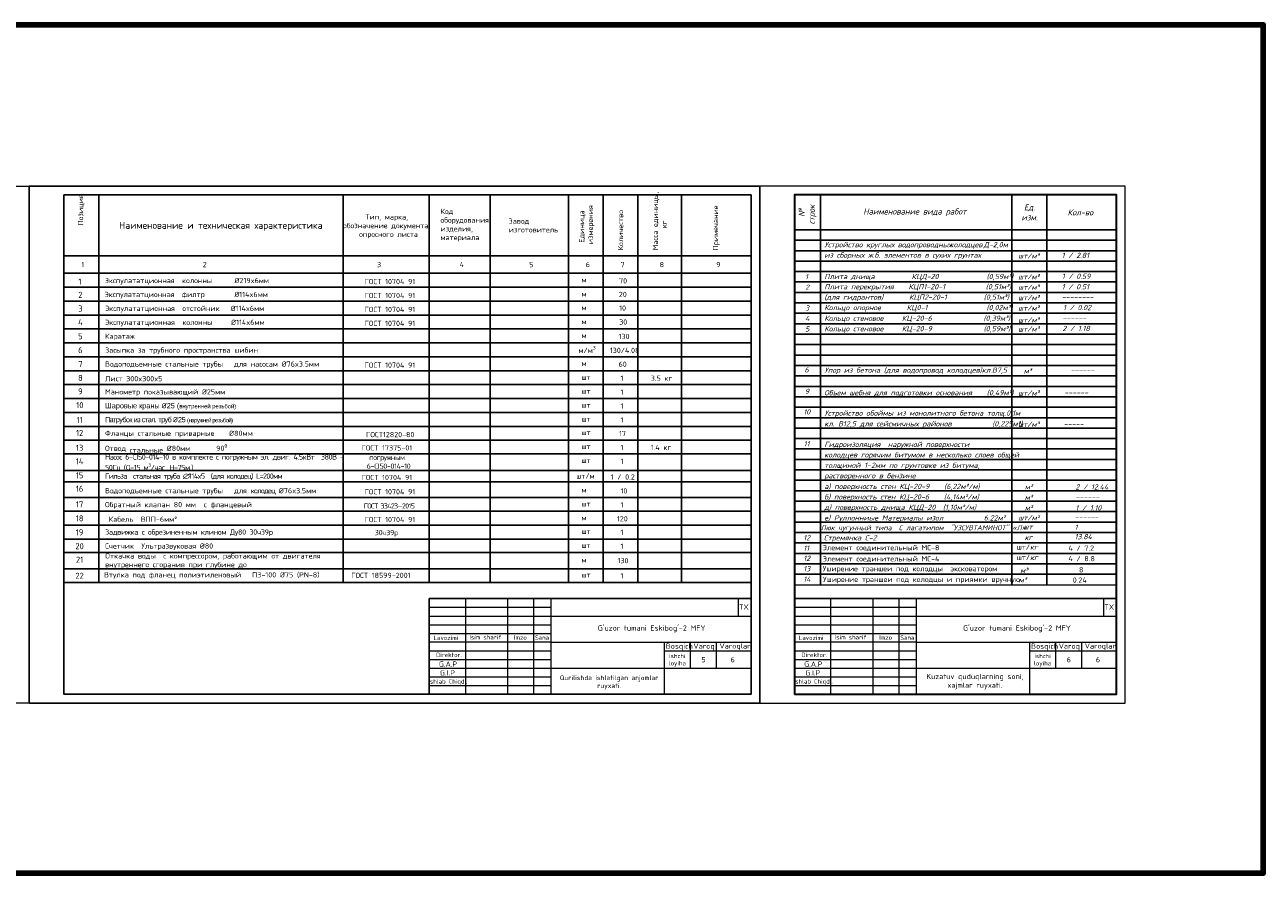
# Model space of a CAD drawing. Header units: millimetres. Extents: x -1722610 to 3896328, y -6858570 to -1329430.
# Tile 50 of 51: x 3113163 to 3184357, y -3495805 to -3447036. Entities that reach past the tile are written whole.
import ezdxf

# ---------------------------------------------------------------- set-up
doc = ezdxf.new("R2010")
doc.units = ezdxf.units.MM
doc.layers.get('0').update_dxf_attribs({"lineweight": 5})
for name, color, linetype in [('(038) Деревья', 7, 'Continuous'), ("navro'z", 7, 'Continuous'), ('SHTAMP', 3, 'Continuous'), ('Усмон 2024', 7, 'Continuous'), ('Формат', 253, 'Continuous')]:
    doc.layers.add(name, color=color, linetype=linetype)
for name, color, linetype, lineweight in [('03', 7, 'Continuous', 30), ('òðè', 7, 'Continuous', 18), ('ЭМ', 3, 'Continuous', 20)]:
    doc.layers.add(name, color=color, linetype=linetype, lineweight=lineweight)
doc.styles.add('!Тимур', font='isocpeur.ttf')
doc.styles.add('ISOCPEUR_1.00', font='isocpeui.ttf')
doc.styles.add('romans', font='isocpeur.ttf')
doc.styles.get("Standard").update_dxf_attribs({"font": 'arial.ttf'})
doc.styles.add('Style-RUSSIAN_1251 I 0.32289', font='isocpeui.ttf')
doc.styles.add('Гост', font='gost2304.shx', dxfattribs={"oblique": 15})
doc.styles.add('НВК_Ш_(3)_И', font='isocpeui.ttf', dxfattribs={"height": 3})
doc.styles.add('СПДС', font='isocpeur.ttf')

# ---------------------------------------------------------------- blocks, each defined once
blk = doc.blocks.new('*U113')
at = {"layer": 'ЭМ', "color": 0, "lineweight": 20, "ltscale": 0.5}
blk.add_lwpolyline([(0, 0), (210, 0), (210, 297), (0, 297)], close=True, dxfattribs=at)
at = {"layer": 'ЭМ', "color": 0, "lineweight": 30, "ltscale": 0.5}
blk.add_lwpolyline([(20, 5), (205, 5), (205, 292), (20, 292)], close=True, dxfattribs=at)
blk = doc.blocks.new('wefewfewf')
at = {"layer": '(038) Деревья', "color": 0, "lineweight": 18, "ltscale": 200}
for p, q in [((2998094, -3441894), (2998094, -3447394)), ((3000517, -3441894), (3000517, -3447394)), ((3002017, -3441894), (3002017, -3447394)), ((3003017, -3441894), (3003017, -3447394)), ((3003017, -3442894), (3014517, -3442894)), ((3003017, -3444394), (2996017, -3444394)), ((3003017, -3444394), (3014517, -3444394)), ((3009517, -3444394), (3009517, -3447394)), ((3009517, -3444894), (3014517, -3444894)), ((3011017, -3444394), (3011017, -3445894)), ((3012517, -3444394), (3012517, -3445894)), ((3003017, -3445894), (3014517, -3445894))]:
    blk.add_line(p, q, dxfattribs=at)
blk.add_lwpolyline([(2996017, -3441894), (3014517, -3441894), (3014517, -3447394), (2996017, -3447394)], close=True, dxfattribs=at)
at = {"color": 0}
blk.add_line((3013780, -3441894), (3013780, -3442894), dxfattribs=at)
at = {"ltscale": 100}
blk.add_line((2996017, -3447394), (3014517, -3447394), dxfattribs=at)
at = {"color": 7}
blk.add_lwpolyline([(2996017, -3441894), (3014517, -3441894), (3014517, -3447394), (2996017, -3447394)], close=True, dxfattribs=at)
at = {"color": 7, "lineweight": 25}
blk.add_lwpolyline([(2996017, -3441894), (3014517, -3441894), (3014517, -3447394), (2996017, -3447394)], close=True, dxfattribs=at)
at = {"layer": '03', "color": 0, "lineweight": 15, "ltscale": 66.666667}
for p, q in [((2996017, -3442394), (3003017, -3442394)), ((2996017, -3442894), (3003017, -3442894)), ((2996017, -3443394), (3003017, -3443394)), ((2996017, -3443894), (3003017, -3443894)), ((2996017, -3444894), (3003017, -3444894)), ((2996017, -3445394), (3003017, -3445394)), ((2996017, -3445894), (3003017, -3445894)), ((2996017, -3446394), (3003017, -3446394)), ((2996017, -3446894), (3003017, -3446894)), ((2996017, -3447394), (3003017, -3447394))]:
    blk.add_line(p, q, dxfattribs=at)
at = {"layer": 'Формат', "color": 7, "lineweight": 25}
blk.add_lwpolyline([(2996017, -3441894), (3014517, -3441894), (3014517, -3447394), (2996017, -3447394)], close=True, dxfattribs=at)
at = {"insert": (3014102, -3442374), "char_height": 300, "width": 773.36, "attachment_point": 5, "style": 'НВК_Ш_(3)_И'}
blk.add_mtext('{\\fISOCPEUR|b0|i0|c204|p34;TX}', dxfattribs=at)
at = {"color": 0, "attachment_point": 1}
for s, insert, char_height, width in [('{\\fISOCPEUR|b0|i0|c0|p34;B\\fISOCPEUR|b0|i0|c204|p34;osqich}', (3009619, -3444473), 300, 11155.21), ('\\pxqc;{\\fISOCPEUR|b0|i0|c204|p34;ishchi loyiha}', (3009525, -3445068), 250, 1502.62), ('{\\fISOCPEUR|b0|i0|c0|p34;Varoq}', (3011204, -3444473), 300, 11155.21), ('{\\fISOCPEUR|b0|i0|c0|p34;Varoqlar}', (3012702, -3444463), 300, 11155.21)]:
    blk.add_mtext(s, dxfattribs=dict(at, insert=insert, char_height=char_height, width=width))
at = {"ltscale": 100, "insert": (3013463, -3445403), "char_height": 300, "width": 1988, "attachment_point": 5, "style": 'НВК_Ш_(3)_И'}
blk.add_mtext('{\\fISOCPEUR|b0|i0|c204|p34;6}', dxfattribs=at)
at = {"layer": '03', "color": 0, "attachment_point": 5, "style": 'Style-RUSSIAN_1251 I 0.32289'}
for s, insert, char_height, width in [("{\\fISOCPEUR|b0|i0|c204|p34;G'uzor tumani Eskibog'-2 MFY}", (3008807, -3443629), 300, 6078.77), ('{\\fISOCPEUR|b0|i0|c204|p34;Lavozimi}', (2996976, -3444148), 250, 2000), ('{\\fISOCPEUR|b0|i0|c204|p34;Isim sharif}', (2999245, -3444119), 250, 2000), ('{\\fISOCPEUR|b0|i0|c204|p34;Imzo}', (3001256, -3444129), 250, 2000), ('{\\fISOCPEUR|b0|i0|c204|p34;Sana}', (3002502, -3444137), 250, 2000), ('{\\fISOCPEUR|b0|i0|c204|p34;Direktor.}', (2997155, -3445131), 250, 2000), ('{\\fISOCPEUR|b0|i0|c204|p34;Ishlab Chiqdi.}', (2997092, -3446692), 250, 2000)]:
    blk.add_mtext(s, dxfattribs=dict(at, insert=insert, char_height=char_height, width=width))
at = {"layer": '03', "char_height": 300, "width": 2000, "attachment_point": 5, "style": 'Style-RUSSIAN_1251 I 0.32289'}
for s, insert in [('{\\fISOCPEUR|b0|i0|c204|p34;G.A.P}', (2997101, -3445656)), ('{\\fISOCPEUR|b0|i0|c204|p34;G.I.P}', (2997068, -3446163))]:
    blk.add_mtext(s, dxfattribs=dict(at, insert=insert))
at = {"layer": 'òðè', "color": 0, "lineweight": 15, "ltscale": 66.666667}
blk.add_text('Листов', height=13.3, dxfattribs=at).set_placement((3012517, -3444395))

msp = doc.modelspace()

# ---------------------------------------------------------------- linework, layer by layer
at = {"color": 3, "lineweight": 100}
msp.add_lwpolyline([(2939408.9509, -3447035.6109), (3184356.7146, -3447035.6109), (3184356.7146, -3495804.693), (2939408.9509, -3495804.693)], close=True, dxfattribs=at)
at = {"lineweight": 0}
msp.add_lwpolyline([(3113413.1284, -3486020.0462), (3071413.1284, -3486020.0462), (3071413.1284, -3456320.0462), (3113413.1284, -3456320.0462)], close=True, dxfattribs=at)
msp.add_lwpolyline([(3157413.1284, -3479220.0462), (3175913.1284, -3479220.0462)], dxfattribs=at)
at = {"layer": "navro'z", "color": 7, "lineweight": 25}
for p, q in [((3117413.1284, -3456820.0462), (3117413.1284, -3479100.9334)), ((3131459.6606, -3456820.0462), (3131459.6606, -3479100.9334)), ((3136413.1284, -3456820.0462), (3136413.1284, -3479100.9334)), ((3139913.1284, -3456820.0462), (3139913.1284, -3479100.9334)), ((3144413.1284, -3456820.0462), (3144413.1284, -3479100.9334)), ((3146413.1284, -3456820.0462), (3146413.1284, -3479100.9334)), ((3148413.1284, -3456820.0462), (3148413.1284, -3479100.9334)), ((3150913.1284, -3456820.0462), (3150913.1284, -3479100.9334)), ((3158913.1284, -3479220.0462), (3158913.1284, -3456820.0462)), ((3169913.1284, -3456820.0462), (3169913.1284, -3479220.0462)), ((3171913.1284, -3456820.0462), (3171913.1284, -3479220.0462)), ((3157413.1284, -3458820.0462), (3175913.1284, -3458820.0462)), ((3115413.1284, -3460320.0462), (3154913.1284, -3460320.0462)), ((3115413.1284, -3461320.0462), (3154913.1284, -3461320.0462)), ((3115413.1284, -3462120.0462), (3154913.1284, -3462120.0462)), ((3115413.1284, -3462920.0462), (3154913.1284, -3462920.0462)), ((3115413.1284, -3463720.0462), (3154913.1284, -3463720.0462)), ((3115413.1284, -3464520.0462), (3154913.1284, -3464520.0462)), ((3115413.1284, -3465320.0462), (3154913.1284, -3465320.0462)), ((3115413.1284, -3466120.0462), (3154913.1284, -3466120.0462)), ((3115413.1284, -3466920.0462), (3154913.1284, -3466920.0462)), ((3115413.1284, -3467720.0462), (3154913.1284, -3467720.0462)), ((3115413.1284, -3468520.0462), (3154913.1284, -3468520.0462)), ((3115413.1284, -3469320.0462), (3154913.1284, -3469320.0462)), ((3115413.1284, -3470120.0462), (3154913.1284, -3470120.0462)), ((3115413.1284, -3470920.0462), (3154913.1284, -3470920.0462)), ((3115413.1284, -3471699.2455), (3154913.1284, -3471699.2455)), ((3115413.1284, -3472660.6486), (3154913.1284, -3472660.6486)), ((3115413.1284, -3473299.2455), (3154913.1284, -3473299.2455)), ((3115413.1284, -3474199.2455), (3154913.1284, -3474199.2455)), ((3115413.1284, -3474999.2455), (3154913.1284, -3474999.2455)), ((3115413.1284, -3475799.2455), (3154913.1284, -3475799.2455)), ((3115413.1284, -3476599.2455), (3154913.1284, -3476599.2455)), ((3115413.1284, -3477378.4448), (3154913.1284, -3477378.4448)), ((3115413.1284, -3478300.9334), (3154913.1284, -3478300.9334)), ((3115413.1284, -3479100.9334), (3154913.1284, -3479100.9334))]:
    msp.add_line(p, q, dxfattribs=at)
at = {"layer": "navro'z", "color": 7, "linetype": 'Continuous', "lineweight": 25, "ltscale": 400}
for p, q in [((3157413.1284, -3459420.0462), (3175916.4534, -3459420.0462)), ((3157413.1284, -3460020.0462), (3175916.4534, -3460020.0462)), ((3157413.1284, -3460620.0462), (3175916.4534, -3460620.0462)), ((3157413.1284, -3461220.0462), (3175916.4534, -3461220.0462)), ((3157413.1284, -3461820.0462), (3175916.4534, -3461820.0462)), ((3157413.1284, -3462420.0462), (3175916.4534, -3462420.0462)), ((3157413.1284, -3463020.0462), (3175916.4534, -3463020.0462)), ((3157413.1284, -3463620.0462), (3175916.4534, -3463620.0462)), ((3157413.1284, -3464220.0462), (3175916.4534, -3464220.0462)), ((3157413.1284, -3464820.0462), (3175916.4534, -3464820.0462)), ((3157413.1284, -3465420.0462), (3175916.4534, -3465420.0462)), ((3157413.1284, -3466020.0462), (3175916.4534, -3466020.0462)), ((3157413.1284, -3466620.0462), (3175916.4534, -3466620.0462)), ((3157413.1284, -3467220.0462), (3175916.4534, -3467220.0462)), ((3157413.1284, -3467820.0462), (3175916.4534, -3467820.0462)), ((3157413.1284, -3468420.0462), (3175916.4534, -3468420.0462)), ((3157413.1284, -3469020.0462), (3175916.4534, -3469020.0462)), ((3157413.1284, -3469620.0462), (3175916.4534, -3469620.0462)), ((3157413.1284, -3470220.0462), (3175916.4534, -3470220.0462)), ((3157413.1284, -3470820.0462), (3175916.4534, -3470820.0462)), ((3157413.1284, -3471420.0462), (3175916.4534, -3471420.0462)), ((3157413.1284, -3472020.0462), (3175916.4534, -3472020.0462)), ((3157413.1284, -3472620.0462), (3175916.4534, -3472620.0462)), ((3157413.1284, -3473220.0462), (3175916.4534, -3473220.0462)), ((3157413.1284, -3473820.0462), (3175916.4534, -3473820.0462)), ((3157413.1284, -3474420.0462), (3175916.4534, -3474420.0462)), ((3157413.1284, -3475020.0462), (3175916.4534, -3475020.0462)), ((3157413.1284, -3475620.0462), (3175916.4534, -3475620.0462)), ((3157413.1284, -3476220.0462), (3175916.4534, -3476220.0462)), ((3157413.1284, -3476820.0462), (3175916.4534, -3476820.0462)), ((3157413.1284, -3477420.0462), (3175916.4534, -3477420.0462)), ((3157413.1284, -3478020.0462), (3175916.4534, -3478020.0462)), ((3157413.1284, -3478620.0462), (3175916.4534, -3478620.0462))]:
    msp.add_line(p, q, dxfattribs=at)
at = {"layer": "navro'z", "color": 7, "lineweight": 25}
for points in [[(3113413.1284, -3456320.0462), (3155413.1284, -3456320.0462), (3155413.1284, -3486020.0462), (3113413.1284, -3486020.0462)], [(3115413.1284, -3456820.0462), (3154913.1284, -3456820.0462), (3154913.1284, -3485520.0462), (3115413.1284, -3485520.0462)]]:
    msp.add_lwpolyline(points, close=True, dxfattribs=at)
msp.add_lwpolyline([(3154344.4658, -3486020.0462), (3113413.1284, -3486020.0462)], dxfattribs=at)

# ---------------------------------------------------------------- block references
at = {"layer": '(038) Деревья', "color": 0, "lineweight": 18, "ltscale": 200, "xscale": 100, "yscale": 100, "zscale": 100}
msp.add_blockref('*U113', (3155413.1284, -3486020.0462), dxfattribs=at)
at = {"lineweight": 0}
for p in [(140395.7016, -38125.6386), (161395.7016, -38125.6386)]:
    msp.add_blockref('wefewfewf', p, dxfattribs=at)

# ---------------------------------------------------------------- texts
at = {"attachment_point": 1}
for s, insert, char_height, width in [('{\\fISOCPEUR|b0|i0|c204|p34;ГОСТ 10704 91}', (3132695.5797, -3461647.1446), 300, 6340.303813), ('{\\fISOCPEUR|b0|i0|c204|p34;ГОСТ 10704 91}', (3132695.5797, -3462447.1446), 300, 6340.303813), ('{\\fISOCPEUR|b0|i0|c204|p34;ГОСТ 10704 91}', (3132695.5797, -3463247.1446), 300, 6340.303813), ('{\\fISOCPEUR|b0|i0|c204|p34;ГОСТ 10704 91}', (3132695.5797, -3464047.1446), 300, 6340.303813), ('{\\fISOCPEUR|b0|i0|c204|p34;ГОСТ 10704 91}', (3132695.5797, -3466447.1446), 300, 6340.303813), ('{\\fISOCPEUR|b0|i0|c204|p34;ГОСТ 10704 91}', (3132695.5797, -3473726.3439), 300, 6340.303813), ('{\\fISOCPEUR|b0|i0|c204|p34;\\T0.85;ГОСТ 33423—2015}', (3132650.5499, -3474548.4475), 289.648895, 6340.303813), ('{\\fISOCPEUR|b0|i0|c204|p34;ГОСТ 10704 91}', (3132695.5797, -3475326.3439), 300, 6340.303813), ('{\\fISOCPEUR|b0|i0|c204|p34;\\T0.95; 30ч39р}', (3133078.3766, -3476074.898), 300, 14144.909975)]:
    msp.add_mtext(s, dxfattribs=dict(at, insert=insert, char_height=char_height, width=width))
at = {"color": 0, "lineweight": 25, "char_height": 300}
for s, insert, width, attachment_point, style in [('Уширение траншеи под колодцы  эксковатором', (3159037.2607, -3478340.3663), 11244.886628, 4, '!Тимур'), ('{\\fISOCPEUR|b0|i0|c204|p34;м³}', (3170608.1262, -3478397.3206), 1500, 5, 'Гост'), ('Уширение траншеи под колодцы и приямки вручную', (3159053.132, -3478953.2718), 11244.886628, 4, '!Тимур'), ('{\\fISOCPEUR|b0|i0|c204|p34;м³}', (3170525.9471, -3478947.0076), 1500, 5, 'Гост')]:
    msp.add_mtext(s, dxfattribs=dict(at, insert=insert, width=width, attachment_point=attachment_point, style=style))
at = {"ltscale": 100, "char_height": 300, "width": 1988, "attachment_point": 5, "style": 'НВК_Ш_(3)_И'}
for s, insert in [('{\\fISOCPEUR|b0|i0|c204|p34;5}', (3152183.8254, -3483528.5106)), ('{\\fISOCPEUR|b0|i0|c204|p34;6}', (3173183.8254, -3483528.5106))]:
    msp.add_mtext(s, dxfattribs=dict(at, insert=insert))
at = {"color": 0, "insert": (3164443.8097, -3484344.0476), "char_height": 300, "width": 6682.079498, "attachment_point": 1}
msp.add_mtext('\\pxqc;{\\fISOCPEUR|b0|i0|c0|p34;\\C256;Kuzatuv quduqlarning soni,\\Pxajmlar ruyxati.}', dxfattribs=at)
at = {"layer": "navro'z", "color": 7, "lineweight": 25, "style": 'ISOCPEUR_1.00'}
for s, p in [('№', (3157993.9617, -3458076.8454)), ('строк', (3158577.295, -3458511.1636))]:
    msp.add_text(s, height=350, rotation=90, dxfattribs=at).set_placement(p)
for s, height, p in [('Наименование вида работ', 350, (3161360.3064, -3457942.5462)), ('Ед.', 350, (3170599.4541, -3457703.3795)), ('Кол-во', 350, (3173109.189, -3457995.0462)), ('изм.', 350, (3170456.4049, -3458286.7129)), (' Устройство круглых', 300, (3158913.1284, -3459825.0462)), (' водопроводных ', 300, (3163127.4465, -3459825.0462)), ('колодцев ', 300, (3166327.5965, -3459825.0462)), ('Д-2,0м', 300, (3168284.6419, -3459825.0462)), (' из сборных ж.б. элементов в сухих грунтах', 300, (3158913.1284, -3460425.0462)), ('шт/м³', 300, (3170269.0374, -3460470.0462)), ('1 / 2.81', 300, (3172770.1443, -3460440.0462)), ('1', 300, (3158017.5602, -3461670.0462)), (' Плита днища          КЦД-20             (0,59м³)', 300, (3158913.1284, -3461655.0462)), ('шт/м³', 300, (3170269.0374, -3461670.0462)), ('1 / 0.59', 300, (3172779.1175, -3461640.0462)), ('2', 300, (3158020.9693, -3462270.0462)), (' Плита перекрытия    КЦП1-20-1           (0,51м³)', 300, (3158913.1284, -3462240.0462)), ('шт/м³', 300, (3170269.0374, -3462270.0462)), ('1 / 0.51', 300, (3172776.8208, -3462240.0462)), (' (для гидрантов)       КЦП2-20-1          (0,51м³)', 300, (3158913.1284, -3462840.0462)), ('шт/м³', 300, (3170269.0374, -3462870.0462)), ('--------', 300, (3172776.8208, -3462840.0462)), ('3', 300, (3158021.0829, -3463470.0462)), (' Кольцо опорное       КЦ0-1                (0,02м³)', 300, (3158913.1284, -3463440.0462)), ('шт/м³', 300, (3170269.0374, -3463470.0462)), ('1 / 0.02', 300, (3172848.1252, -3463440.0462)), ('4', 300, (3158018.6965, -3464070.0462)), (' Кольцо стеновое     КЦ-20-6              (0,39м³)', 300, (3158913.1284, -3464055.0462)), ('шт/м³', 300, (3170269.0374, -3464149.7314)), ('------', 300, (3172814.6353, -3464040.0462)), ('5', 300, (3158021.992, -3464670.0462)), (' Кольцо стеновое     КЦ-20-9              (0,59м³)', 300, (3158913.1284, -3464655.0462)), ('шт/м³', 300, (3170269.0374, -3464670.0462)), ('2 / 1.18', 300, (3172811.3103, -3464640.0462)), ('6', 300, (3157986.4541, -3467018.4603)), (' Упор из бетона (для водопровод колодцев)кл.В7,5  ', 300, (3158913.1284, -3467037.2494)), ('м³', 300, (3170586.1518, -3467082.2494)), ('------', 300, (3173280.0464, -3467027.2256)), ('9', 300, (3158005.6284, -3468258.9909)), (' Объем шебня для подготовки основания    (0,49м³)', 300, (3158913.1284, -3468334.7314)), ('шт/м³', 300, (3170269.0374, -3468349.7314)), ('------', 300, (3172924.6352, -3468319.7314)), ('10', 300, (3157920.9693, -3469435.3531)), (' Устройство обоймы из монолитного бетона толщ.0,1м', 300, (3158913.1284, -3469504.7314)), (' кл. В12,5 для сейсмичных районов           (0,225м³)', 300, (3158913.1284, -3470119.7314)), ('шт/м³', 300, (3170269.0374, -3470149.7314)), ('-----', 300, (3172885.5443, -3470119.7314)), ('11', 300, (3157939.9465, -3471270.0462)), (' Гидроизоляция  наружной поверхности ', 300, (3158913.1284, -3471304.7314)), (' колодцев горячим битумом в несколько слоев общей', 300, (3158913.1284, -3471904.7314)), (' толщиной 1-2мм по грунтовке из битума,', 300, (3158913.1284, -3472504.7314)), (' растворенного в бензине', 300, (3158913.1284, -3473104.7314)), (' а) поверхность стен КЦ-20-9    (6,22м²/м)', 300, (3158913.1284, -3473719.7314)), ('м²', 300, (3170648.3556, -3473749.7314)), ('2 / 12.44', 300, (3173562.6738, -3473749.7314)), (' б) поверхность стен КЦ-20-6    (4,14м²/м)', 300, (3158913.1284, -3474319.7314)), ('м²', 300, (3170648.3556, -3474349.7314)), ('------', 300, (3173562.6738, -3474349.7314)), (' д) поверхность днища КЦД-20  (1,10м²/м)', 300, (3158913.1284, -3474919.7314)), ('м²', 300, (3170648.3556, -3474949.7314)), ('1 / 1.10', 300, (3173562.6738, -3474949.7314)), ('шт/м²', 300, (3170279.5862, -3475522.7809)), ('------', 300, (3173515.4246, -3475461.8163)), ('12', 300, (3157915.742, -3476670.0462)), ('шт', 300, (3170574.0898, -3476038.6783)), ('13.84', 300, (3173513.4197, -3476607.069)), ('11', 300, (3157915.742, -3477270.0462)), ('12', 300, (3157915.742, -3477852.6295)), ('13', 300, (3157915.742, -3478452.6295)), ('14', 300, (3157915.742, -3479052.6295))]:
    msp.add_text(s, height=height, dxfattribs=at).set_placement(p)
at = {"layer": "navro'z", "color": 0, "lineweight": 25, "style": 'ISOCPEUR_1.00'}
for s, height, p in [(' е) Руллонниые Материалы изол           6.22м²', 300, (3158913.1284, -3475530.0462)), ('Люк чугунный типа  С лагатипом  "УЗСУВТАМИНОТ" «Л» ', 288.437549, (3158913.1284, -3476087.9949)), ('1', 300, (3173515.4246, -3476061.8163))]:
    msp.add_text(s, height=height, dxfattribs=at).set_placement(p)
at = {"layer": "navro'z", "color": 7, "lineweight": 25, "char_height": 300, "width": 13000, "attachment_point": 4, "rotation": 90, "style": 'СПДС'}
for s, insert in [('Позиция', (3116413.1284, -3458570.0462)), ('Масса единицы, \\P      кг', (3149663.1284, -3460002.5997)), ('\\pxqc;Единица\\P измерения', (3145465.3867, -3465135.0393)), ('Количество', (3147413.1284, -3460002.5997)), ('Примечание', (3152913.1284, -3460002.5997))]:
    msp.add_mtext(s, dxfattribs=dict(at, insert=insert))
at = {"layer": "navro'z", "color": 7, "lineweight": 25}
for s, insert, char_height, width, attachment_point, style in [('Код \\Pоборудования, \\Pизделия, \\Pматериала', (3137060.2833, -3458553.5881), 300, 13000, 4, 'СПДС'), ('Наименование и техническая характеристика', (3118585.5299, -3458619.4204), 400, 13000, 4, 'СПДС'), ('\\pxqc;Тип, марка, \\Pобозначение документа,\\P опросного листа', (3127469.4943, -3458620.0255), 300, 13000, 4, 'СПДС'), ('Завод \\Pизготовитель', (3140978.1968, -3458570.0462), 300, 13000, 4, 'СПДС'), ('1', (3116413.1284, -3460820.0462), 300, 13000, 4, 'СПДС'), ('2', (3123393.5585, -3460820.0462), 300, 13000, 4, 'СПДС'), ('3', (3133413.1284, -3460820.0462), 300, 13000, 4, 'СПДС'), ('4', (3138163.1284, -3460820.0462), 300, 13000, 4, 'СПДС'), ('5', (3142163.1284, -3460820.0462), 300, 13000, 4, 'СПДС'), ('6', (3145413.1284, -3460820.0462), 300, 13000, 4, 'СПДС'), ('7', (3147413.1284, -3460820.0462), 300, 13000, 4, 'СПДС'), ('8', (3149663.1284, -3460820.0462), 300, 13000, 4, 'СПДС'), ('9', (3152913.1284, -3460820.0462), 300, 13000, 4, 'СПДС'), ('{\\fISOCPEUR|b0|i0|c204|p34;\\Q0;1}', (3116331.1137, -3461800.4378, -48742), 350, 2000, 5, 'Гост'), ('м', (3145169.2996, -3461694.6587), 300, 13000, 4, 'СПДС'), ('{\\fISOCPEUR|b0|i0|c0|p34;\\Q0;2}', (3116362.6648, -3462558.6525, -48742), 350, 2000, 5, 'Гост'), ('м', (3145169.2996, -3462507.1152), 300, 13000, 4, 'СПДС'), ('{\\fISOCPEUR|b0|i0|c0|p34;\\Q0;3}', (3116362.6648, -3463346.3236, -48742), 350, 2000, 5, 'Гост'), ('м', (3145169.2996, -3463295.3525), 300, 13000, 4, 'СПДС'), ('{\\fISOCPEUR|b0|i0|c0|p34;\\Q0;4}', (3116362.6648, -3464137.4397, -48742), 350, 2000, 5, 'Гост'), ('м', (3145169.2996, -3464095.3525), 300, 13000, 4, 'СПДС'), ('{\\fISOCPEUR|b0|i0|c0|p34;\\Q0;5}', (3116362.6648, -3464937.4397, -48742), 350, 2000, 5, 'Гост'), ('м', (3145169.2996, -3464895.3525), 300, 13000, 4, 'СПДС'), ('{\\fISOCPEUR|b0|i0|c0|p34;\\Q0;6}', (3116362.6648, -3465737.4397, -48742), 350, 2000, 5, 'Гост'), ('{\\fISOCPEUR|b0|i0|c0|p34;\\Q0;7}', (3116362.6648, -3466537.4397, -48742), 350, 2000, 5, 'Гост'), ('м', (3145169.2996, -3466495.3525), 300, 13000, 4, 'СПДС'), ('{\\fISOCPEUR|b0|i0|c0|p34;\\Q0;8}', (3116362.6648, -3467337.4397, -48742), 350, 2000, 5, 'Гост'), ('шт', (3145169.2996, -3467295.3525), 300, 13000, 4, 'СПДС'), ('{\\fISOCPEUR|b0|i0|c0|p34;\\Q0;9}', (3116362.6648, -3468109.4306, -48742), 350, 2000, 5, 'Гост'), ('шт', (3145169.2996, -3468095.3525), 300, 13000, 4, 'СПДС'), ('{\\fISOCPEUR|b0|i0|c0|p34;\\Q0;10}', (3116331.049, -3468897.9042, -48742), 350, 2000, 5, 'Гост'), ('шт', (3145169.2996, -3468895.3525), 300, 13000, 4, 'СПДС'), ('{\\fISOCPEUR|b0|i0|c0|p34;\\Q0;11}', (3116315.2412, -3469749.6981, -48742), 350, 2000, 5, 'Гост'), ('шт', (3145169.2996, -3469695.3525), 300, 13000, 4, 'СПДС'), ('{\\fISOCPEUR|b0|i0|c0|p34;\\Q0;12}', (3116315.2412, -3470497.9042, -48742), 350, 2000, 5, 'Гост'), ('шт', (3145169.2996, -3470474.5518), 300, 13000, 4, 'СПДС'), ('{\\fISOCPEUR|b0|i0|c0|p34;\\Q0;13}', (3116315.2412, -3471349.6981, -48742), 350, 2000, 5, 'Гост'), ('ГОСТ 17375-01', (3133979.0383, -3471356.4609), 299.885044, 5997.700875, 5, 'СПДС'), ('шт', (3145169.2996, -3471274.5518), 300, 13000, 4, 'СПДС'), ('{\\fISOCPEUR|b0|i0|c0|p34;\\Q0;14}', (3116315.2412, -3472128.8973, -48742), 350, 2000, 5, 'Гост'), ('\\A1;\\pxqc;{\\T0.9;погружным\\P 6-CI50-014-10}', (3133979.0383, -3472156.4609), 299.885044, 5997.700875, 5, 'СПДС'), ('шт', (3145169.2996, -3472074.5518), 300, 13000, 4, 'СПДС'), ('{\\fISOCPEUR|b0|i0|c0|p34;\\Q0;15}', (3116315.2412, -3472928.8973, -48742), 350, 2000, 5, 'Гост'), ('шт/м', (3144866.2108, -3472974.5518), 300, 13000, 4, 'СПДС'), ('{\\fISOCPEUR|b0|i0|c0|p34;\\Q0;16}', (3116315.2412, -3473707.395, -48742), 350, 2000, 5, 'Гост'), ('{\\C256;ГОСТ 10704 91}', (3133979.0383, -3473056.4609), 299.885044, 5997.700875, 5, 'СПДС'), ('м', (3145169.2996, -3473774.5518), 300, 13000, 4, 'СПДС'), ('{\\fISOCPEUR|b0|i0|c0|p34;\\Q0;17}', (3116315.2412, -3474605.4415, -48742), 350, 2000, 5, 'Гост'), ('шт', (3145169.2996, -3474574.5518), 300, 13000, 4, 'СПДС'), ('{\\fISOCPEUR|b0|i0|c0|p34;\\Q0;18}', (3116315.2412, -3475405.4415, -48742), 350, 2000, 5, 'Гост'), ('м', (3145169.2996, -3475374.5518), 300, 13000, 4, 'СПДС'), ('{\\fISOCPEUR|b0|i0|c0|p34;\\Q0;19}', (3116315.2412, -3476205.4415, -48742), 350, 2000, 5, 'Гост'), ('шт', (3145169.2996, -3476153.7511), 300, 13000, 4, 'СПДС'), ('Стремянка С-2', (3159099.2341, -3476372.8797, -1.3), 300, 4090.639875, 1, 'ISOCPEUR_1.00'), ('{\\fISOCPEUR|b0|i0|c0|p34;\\Q0;20}', (3116315.2412, -3477005.4415, -48742), 350, 2000, 5, 'Гост'), ('шт', (3145169.2996, -3476953.7511), 300, 13000, 4, 'СПДС'), ('Элемент соединительный МС-8', (3159037.7617, -3476941.151, -1.3), 300, 8347.5, 1, 'romans'), ('шт/{\\fISOCPEUR|b0|i1|c204|p34;\\C0;кг}', (3170793.9623, -3477052.9511), 300, 2000, 5, '!Тимур'), ('кг', (3170641.7455, -3476356.1583, -1.3), 300, 472.5, 1, 'ISOCPEUR_1.00'), ('4 / 7.2', (3173895.0944, -3477120.2332), 300, 2000, 5, '!Тимур'), ('{\\fISOCPEUR|b0|i0|c0|p34;\\Q0;21}', (3116315.2412, -3477784.6408, -48742), 350, 2000, 5, 'Гост'), ('м', (3145169.2996, -3477799.132), 300, 13000, 4, 'СПДС'), ('Элемент соединительный МС-4', (3159037.7617, -3477578.5552, -1.3), 300, 8347.5, 1, 'romans'), ('шт/{\\fISOCPEUR|b0|i1|c204|p34;\\C0;кг}', (3170793.9623, -3477652.9511), 300, 2000, 5, '!Тимур'), ('4 / 8.8', (3173919.2062, -3477720.2332), 300, 2000, 5, '!Тимур'), ('8', (3173890.469, -3478361.5218), 300, 2000, 5, '!Тимур'), ('{\\fISOCPEUR|b0|i0|c0|p34;\\Q0;22}', (3116315.2412, -3478707.1294, -48742), 350, 2000, 5, 'Гост'), ('шт', (3145169.2996, -3478655.439), 300, 13000, 4, 'СПДС'), ('0.24', (3173808.2899, -3478954.2078), 300, 2000, 5, '!Тимур')]:
    msp.add_mtext(s, dxfattribs=dict(at, insert=insert, char_height=char_height, width=width, attachment_point=attachment_point, style=style))
at = {"layer": "navro'z", "color": 7, "lineweight": 30, "insert": (3132783.6246, -3470592.2618), "char_height": 299.885044, "width": 12895.056881, "attachment_point": 4, "style": '!Тимур'}
msp.add_mtext('ГОСТ12820-80', dxfattribs=at)
at = {"layer": 'SHTAMP', "color": 7, "lineweight": 25, "insert": (3146754.2784, -3484838.228), "char_height": 272.727273, "width": 5909.090909, "attachment_point": 5, "style": 'romans'}
msp.add_mtext('{\\fISOCPEUR|b0|i0|c0|p34;\\W1;Qurilishda ishlatilgan anjomlar\\Pruyxati. }', dxfattribs=at)
at = {"layer": 'Усмон 2024', "lineweight": 25, "char_height": 300, "attachment_point": 4, "style": 'СПДС'}
for s, insert, width in [('\\pxql;Экспулататционная  колонны      %%C219x6мм', (3117762.7907, -3461777.5985, -688.6), 12948.478777), ('\\pxql;Экспулататционная  филтр        %%C114x6мм', (3117754.078, -3462577.5985, -688.6), 13000), ('\\pxql;Экспулататционная  отстойник   %%C114x6мм', (3117779.4828, -3463377.5985, -688.6), 13000), ('\\pxql;Экспулататционная  колонны     %%C114x6мм', (3117779.4828, -3464177.5985, -688.6), 13000), ('Каратаж{\\fArial|b0|i0|c204|p34; }', (3117779.4828, -3464977.5985, -688.6), 13000), ('Засыпка за трубного пространства шибин', (3117779.4828, -3465777.5985, -688.6), 13000), ('\\pxql;Водоподъемные стальные трубы   для насосам %%C76x3.5мм', (3117779.4828, -3466577.5985, -688.6), 13000), ('Лист 300x300x5', (3117779.4828, -3467377.5985, -688.6), 13000), ('\\pxql;Манометр показывающий %%C25мм', (3117779.4828, -3468177.5985, -688.6), 13000), ('{\\fArial|b0|i0|c204|p34;\\C0;Шаровые краны }%%C{\\fArial|b0|i0|c204|p34;\\C0;25 (\\H0.8x;\\C256;внутренней резьбой)}', (3117779.4828, -3468977.5985, -688.6), 13000), ('{\\fArial|b0|i0|c204|p34;\\T0.8;Патрубок из стал. труб }%%C{\\fArial|b0|i0|c204|p34;\\T0.9;25 \\H0.8x;\\T0.8;(наружней резьбой)}', (3117779.4828, -3469777.5985, -688.6), 13000), ('{\\C0;Фланцы стальные приварные }   %%C80мм', (3117779.4828, -3470556.7978, -688.6), 13000), ('\\A1;{\\C7;Отвод \\A0;\\C256;стальные \\A1;\\C7;%%C80мм       90\\H0.7x;\\S0^ ;}', (3117779.4828, -3471356.7978, -688.6), 13000), ('\\A1;{\\T0.9;\\C7;Насос 6-CI50-014-10 в комплекте с погружным эл. двиг. 4.5кВт  380В - 50Гц (Q=15 м\\H0.7x;\\S3^ ;\\H1.42857x;/час, H=75м.)}', (3117779.4828, -3472221.9019, -688.6), 13000), ('\\pxql;{\\T0.8;Гильза  стальная труба ∅114x5  (для колодец) L=200мм} ', (3117779.4828, -3473016.447, -688.6), 13000), ('\\pxql;Водоподъемные стальные трубы   для {\\T0.8;колодец} %%C76x3.5мм', (3117779.4828, -3473856.7978, -688.6), 13000), ('{\\C7;Обратный клапан 80 мм  c фланцевый}', (3117779.4828, -3474656.7978, -688.6), 13000), (' Кабель  ВПП-6мм²', (3117779.4828, -3475456.7978, -688.6), 13000), ('{\\T0.95;Задвижка с обрезиненным клином Ду80 30ч39р}', (3117779.4828, -3476235.9971, -688.6), 13000), ('\\pxql;Счетчик  Улътразвуковая %%C80', (3117779.4828, -3477035.9971, -688.6), 13000), ('\\pxql;{\\C7;Oткачка воды  с компрессором, работающим от двигателя внутреннего сгорания при глубине до}', (3117779.4828, -3477855.5471, -688.6), 13000)]:
    msp.add_mtext(s, dxfattribs=dict(at, insert=insert, width=width))
at = {"layer": 'Усмон 2024', "color": 7, "lineweight": 25, "char_height": 300, "style": 'СПДС'}
for s, insert, width, attachment_point in [('70', (3147327.5915, -3461754.3384, -688.6), 13000, 4), ('20', (3147314.1277, -3462533.4435, -688.6), 13000, 4), ('10', (3147331.5175, -3463321.6808, -688.6), 13000, 4), ('30', (3147331.5175, -3464121.6808, -688.6), 13000, 4), ('130', (3147297.7903, -3464950.4547), 13000, 4), ('\\A1;м/м{\\H0.7x;\\S3^ ;}', (3144988.951, -3465699.3549), 13000, 4), ('130/4.08', (3146797.0864, -3465750.4547), 13000, 4), ('60', (3147297.7903, -3466550.4547), 13000, 4), ('1', (3147412.8801, -3467350.4547), 13000, 4), ('\\pxql;3.5 кг', (3149147.8473, -3467350.4547), 13000, 4), ('1', (3147412.8801, -3468150.4547), 13000, 4), ('1', (3147412.8801, -3468950.4547), 13000, 4), ('1', (3147412.8801, -3469750.4547), 13000, 4), ('17', (3147325.2136, -3470529.6539), 13000, 4), ('1', (3147412.8801, -3471329.6539), 13000, 4), ('\\pxql;1.4 кг', (3149147.8473, -3471329.6539), 13000, 4), ('1', (3147412.8801, -3472129.6539), 13000, 4), ('1 / 0.2', (3146844.7042, -3473029.6539), 13000, 4), ('10', (3147410.6667, -3473829.6539), 13000, 4), ('1', (3147410.6667, -3474629.6539), 13000, 4), ('120', (3147201.5189, -3475429.6539), 13000, 4), ('1', (3147410.6667, -3476208.8532), 13000, 4), ('1', (3147410.6667, -3477008.8532), 13000, 4), ('1', (3147410.6667, -3477008.8532), 13000, 4), ('130', (3147237.2818, -3477834.887), 13000, 4), ('Втулка под фланец полиэтиленовый   {\\C5;ПЭ-100} %%C75 {\\C5;(\\C0;PN-8\\C5;)}', (3117721.9807, -3478691.7083), 13244.774626, 4), ('ГОСТ 18599-2001', (3133633.4276, -3478683.5417), 6000, 5), ('1', (3147410.6667, -3478710.5411), 13000, 4)]:
    msp.add_mtext(s, dxfattribs=dict(at, insert=insert, width=width, attachment_point=attachment_point))

doc.saveas('drawing.dxf')
